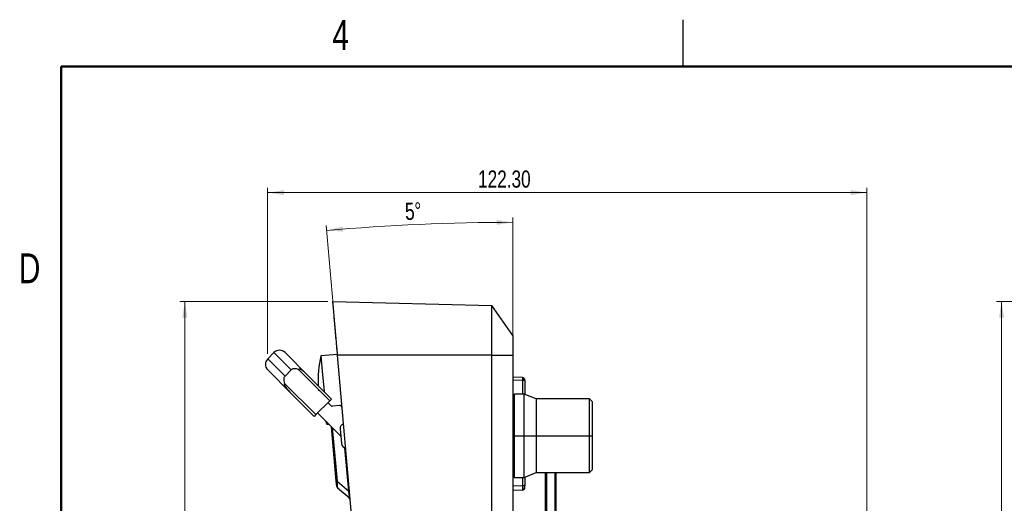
# Model space of a CAD drawing. Header units: millimetres. Extents: x 3 to 556, y 3 to 429.
# Tile 6 of 22: x 4 to 205, y 330 to 429. Entities that reach past the tile are written whole.
import ezdxf

# ---------------------------------------------------------------- set-up
doc = ezdxf.new("R2010")
doc.units = ezdxf.units.MM
doc.header["$PDSIZE"] = -1
doc.styles.add('SLDTEXTSTYLE0', font='TXT', dxfattribs={"width": 0.75})
doc.dimstyles.new('SLDDIMSTYLE0', dxfattribs={"dimtxt": 3.5, "dimasz": 3.302, "dimexe": 0, "dimexo": 0.0625, "dimgap": 0.875, "dimtad": 1, "dimrnd": 1e-09, "dimzin": 4, "dimdsep": 46, "dimtxsty": 'SLDTEXTSTYLE0', "dimsah": 1, "dimcen": 0.09, "dimadec": 0, "dimazin": 1, "dimtfac": 1, "dimtofl": 0, "dimtmove": 0, "dimatfit": 3, "dimfxl": 1, "dimfrac": 2, "dimtolj": 1, "dimtzin": 12, "dimarcsym": 0})
doc.dimstyles.new('SLDDIMSTYLE1', dxfattribs={"dimtxt": 3.5, "dimasz": 3.302, "dimexe": 0, "dimexo": 0.0625, "dimgap": 0.875, "dimtad": 1, "dimrnd": 1e-09, "dimzin": 12, "dimdsep": 46, "dimtxsty": 'SLDTEXTSTYLE0', "dimsah": 1, "dimcen": 0.09, "dimadec": 0, "dimazin": 3, "dimtfac": 1, "dimtofl": 0, "dimtmove": 0, "dimatfit": 3, "dimfxl": 1, "dimfrac": 2, "dimtolj": 1, "dimtzin": 12, "dimarcsym": 0})
doc.dimstyles.new('SLDDIMSTYLE2', dxfattribs={"dimtxt": 3.5, "dimasz": 3.302, "dimexe": 0, "dimexo": 0.0625, "dimgap": 0.875, "dimtad": 1, "dimdec": 4, "dimzin": 12, "dimdsep": 46, "dimtxsty": 'SLDTEXTSTYLE0', "dimsah": 1, "dimcen": 0.09, "dimazin": 3, "dimtfac": 1, "dimtofl": 0, "dimtmove": 0, "dimatfit": 3, "dimfxl": 1, "dimfrac": 2, "dimtolj": 1, "dimtzin": 12, "dimarcsym": 0})

# ---------------------------------------------------------------- blocks, each defined once
blk = doc.blocks.new('_D_1')
at = {"color": 7, "linetype": 'Continuous', "lineweight": 0}
for p, q in [((230.93, 371.13), (203.7, 371.13)), ((204.7, 229), (204.7, 371.13)), ((230.93, 229), (203.7, 229))]:
    blk.add_line(p, q, dxfattribs=at)
at = {"color": 7, "linetype": 'Continuous', "lineweight": 18}
for points in [[(204.7, 371.13), (204.19, 367.83), (205.21, 367.83)], [(204.7, 229), (205.21, 232.3), (204.19, 232.3)]]:
    blk.add_solid(points, dxfattribs=at)
at = {"color": 7, "linetype": 'Continuous', "lineweight": 18, "insert": (200.19, 297), "char_height": 3.5, "attachment_point": 1, "rotation": 90, "style": 'SLDTEXTSTYLE0'}
blk.add_mtext('142.13', dxfattribs=at)
blk = doc.blocks.new('_D_2')
at = {"color": 7, "linetype": 'Continuous', "lineweight": 0}
for p, q in [((104.91, 361.17), (104.91, 388.27)), ((69.06, 361.16), (66.83, 386.61))]:
    blk.add_line(p, q, dxfattribs=at)
at = {"color": 7, "linetype": 'Continuous', "lineweight": 18}
blk.add_arc((104.91, -48.62), 435.89, 90, 95, dxfattribs=at)
for points in [[(66.92, 385.61), (70.25, 385.38), (70.17, 386.39)], [(104.91, 387.27), (101.61, 387.77), (101.61, 386.75)]]:
    blk.add_solid(points, dxfattribs=at)
at = {"color": 7, "linetype": 'Continuous', "lineweight": 18, "insert": (82.84, 391.23), "char_height": 3.5, "attachment_point": 1, "rotation": 2.5823, "style": 'SLDTEXTSTYLE0'}
blk.add_mtext('5°', dxfattribs=at)
blk = doc.blocks.new('_D_4')
at = {"color": 7, "linetype": 'Continuous', "lineweight": 0}
for p, q in [((67.19, 371.13), (36.97, 371.13)), ((37.97, 371.13), (37.97, 229)), ((79.62, 229), (36.97, 229))]:
    blk.add_line(p, q, dxfattribs=at)
at = {"color": 7, "linetype": 'Continuous', "lineweight": 18}
for points in [[(37.97, 371.13), (37.46, 367.83), (38.47, 367.83)], [(37.97, 229), (38.47, 232.3), (37.46, 232.3)]]:
    blk.add_solid(points, dxfattribs=at)
at = {"color": 7, "linetype": 'Continuous', "lineweight": 18, "insert": (33.45, 301.37), "char_height": 3.5, "attachment_point": 1, "rotation": 90, "style": 'SLDTEXTSTYLE0'}
blk.add_mtext('142.13', dxfattribs=at)
blk = doc.blocks.new('_D_5')
at = {"color": 7, "linetype": 'Continuous', "lineweight": 0}
for p, q in [((54.88, 360.41), (54.88, 394.34)), ((177.18, 315.25), (177.18, 394.34)), ((54.88, 393.34), (177.18, 393.34))]:
    blk.add_line(p, q, dxfattribs=at)
at = {"color": 7, "linetype": 'Continuous', "lineweight": 18}
for points in [[(54.88, 393.34), (58.19, 392.83), (58.19, 393.84)], [(177.18, 393.34), (173.88, 393.84), (173.88, 392.83)]]:
    blk.add_solid(points, dxfattribs=at)
at = {"color": 7, "linetype": 'Continuous', "lineweight": 18, "insert": (97.83, 397.85), "char_height": 3.5, "attachment_point": 1, "rotation": 0.0004, "style": 'SLDTEXTSTYLE0'}
blk.add_mtext('122.30', dxfattribs=at)

msp = doc.modelspace()

# ---------------------------------------------------------------- linework, layer by layer
at = {"color": 7, "linetype": 'Continuous', "lineweight": 25}
for p, q in [((139.7, 419.1), (139.7, 428.625)), ((68.18736, 371.12967), (100.6312, 370.2801)), ((104.91092, 364.16803), (100.6312, 370.2801)), ((56.15763, 360.68033), (54.88484, 359.40754)), ((58.42037, 360.68033), (63.16172, 355.93898)), ((69.13376, 360.31234), (65.74669, 360.01601)), ((65.74669, 360.01601), (66.0231, 356.85669)), ((69.13376, 360.31234), (69.14652, 360.16651)), ((100.6312, 360.16651), (69.14652, 360.16651)), ((79.68847, 239.67145), (69.14652, 360.16651)), ((100.6312, 239.67145), (100.6312, 360.16651)), ((100.6312, 360.16651), (104.91092, 360.16651)), ((104.91092, 360.32116), (104.91092, 360.16651)), ((104.91092, 360.16651), (104.91092, 239.67145)), ((59.62618, 352.40345), (54.88484, 357.14479)), ((58.42037, 355.872), (59.69317, 357.14479)), ((67.54205, 350.85154), (61.16665, 357.22695)), ((63.16172, 355.93898), (67.8956, 351.2051)), ((66.0231, 356.85669), (66.38543, 352.71527)), ((58.33822, 354.39852), (64.71362, 348.02312)), ((106.92837, 355.56817), (104.91092, 355.63862)), ((107.41092, 354.96854), (106.92837, 354.96854)), ((107.41092, 354.96854), (107.41092, 352.14116)), ((64.36007, 347.66956), (59.62618, 352.40345)), ((107.21092, 352.22116), (105.21092, 352.22116)), ((105.21092, 352.22116), (105.21092, 343.72116)), ((109.71092, 351.22116), (107.21092, 352.22116)), ((107.21092, 343.72116), (107.21092, 352.22116)), ((64.71362, 348.02312), (67.54205, 350.85154)), ((67.85466, 349.83183), (67.1885, 350.49799)), ((67.8956, 351.2051), (67.54205, 350.85154)), ((69.54524, 349.87217), (68.09293, 349.74511)), ((120.61092, 351.22116), (109.71092, 351.22116)), ((109.71092, 351.22116), (109.71092, 343.72116)), ((120.71092, 351.12116), (120.61092, 351.22116)), ((120.61092, 343.72116), (120.61092, 351.22116)), ((120.71092, 351.10425), (120.71092, 351.12116)), ((121.21092, 343.72116), (121.21092, 350.60302)), ((64.71362, 348.02312), (64.36007, 347.66956)), ((69.78795, 343.6559), (65.06718, 348.37667)), ((66.69195, 346.7519), (66.96688, 346.06929)), ((66.92779, 346.51606), (66.96688, 346.06929)), ((66.96688, 346.06929), (67.34176, 346.10208)), ((105.21092, 346.81418), (104.91092, 346.8037)), ((105.21092, 346.72116), (104.91092, 346.72116)), ((105.21092, 346.72116), (104.91092, 346.72116)), ((68.89007, 334.41337), (67.91784, 345.526)), ((69.66157, 345.10046), (69.92304, 342.11187)), ((105.21092, 343.72116), (107.21092, 343.72116)), ((105.21092, 343.72116), (105.21092, 335.22116)), ((107.21092, 335.22116), (107.21092, 343.72116)), ((107.21092, 343.72116), (109.71092, 343.72116)), ((109.71092, 343.72116), (109.71092, 336.22116)), ((109.71092, 343.72116), (120.61092, 343.72116)), ((120.61092, 336.22116), (120.61092, 343.72116)), ((120.61092, 343.72116), (121.21092, 343.72116)), ((121.21092, 336.82116), (121.21092, 343.72116)), ((104.91092, 340.72116), (105.21092, 340.72116)), ((104.91092, 340.72116), (105.21092, 340.72116)), ((107.21092, 335.22116), (109.71092, 336.22116)), ((109.71092, 336.22116), (120.61092, 336.22116)), ((113.71092, 336.22116), (113.71092, 324.72116)), ((120.61092, 336.22116), (121.21092, 336.82116)), ((68.89007, 334.41337), (69.03596, 334.42614)), ((68.98252, 333.35675), (68.89007, 334.41337)), ((69.03596, 334.42614), (71.42703, 332.41979)), ((105.21092, 335.22116), (107.21092, 335.22116)), ((107.41092, 335.30116), (107.41092, 333.47348)), ((71.55029, 331.01096), (69.15922, 333.01731)), ((71.42703, 332.41979), (71.57292, 332.43256)), ((106.92837, 332.624), (104.91092, 332.55355)), ((107.41092, 333.47348), (106.92837, 333.47348)), ((106.93383, 332.68853), (106.92837, 332.624)), ((107.3804, 333.45172), (107.38781, 333.47348))]:
    msp.add_line(p, q, dxfattribs=at)
at = {"color": 7, "linetype": 'Continuous', "lineweight": 50}
for p, q in [((12.7, 12.7), (12.7, 419.1)), ((12.7, 419.1), (546.1, 419.1))]:
    msp.add_line(p, q, dxfattribs=at)
at = {"color": 8, "linetype": 'Continuous', "lineweight": 25}
for p, q in [((59.69317, 357.14479), (56.15763, 360.68033)), ((54.88484, 359.40754), (58.42037, 355.872)), ((106.92837, 354.96854), (104.91092, 355.03899)), ((106.92837, 354.96854), (106.92837, 352.22116)), ((104.91092, 347.40334), (105.21092, 347.41381)), ((68.07894, 345.3649), (69.03596, 334.42614)), ((105.21092, 343.72116), (104.91092, 343.72116)), ((71.42703, 332.41979), (70.65586, 341.23433)), ((111.60676, 324.72116), (111.60676, 336.22116)), ((111.7893, 336.22116), (111.7893, 324.72116)), ((113.56447, 324.72116), (113.56447, 336.22116)), ((106.92837, 335.22116), (106.92837, 333.47348)), ((106.92837, 333.47348), (104.91092, 333.40421))]:
    msp.add_line(p, q, dxfattribs=at)
at = {"color": 7, "linetype": 'Continuous', "lineweight": 25, "flags": 128}
msp.add_lwpolyline([(120.71092, 351.10425), (120.99093, 350.82358), (121.21092, 350.60302)], dxfattribs=at)
at = {"color": 7, "linetype": 'Continuous', "lineweight": 25}
for centre, radius, start, end in [((57.289, 359.54896), 1.6, 45, 135), ((87.99685, 354.93591), 22.82273, 167.1388198, 182.5934666), ((56.01621, 358.27617), 1.6, 135, 225), ((106.91092, 355.06848), 0.5, 0, 88), ((68.06679, 350.04396), 0.3, 225, 275), ((69.58882, 349.37407), 0.5, 5, 95), ((70.65776, 345.18761), 1, 106.536959, 185), ((70.91923, 342.19903), 1, 185, 263.463041), ((69.48061, 333.40033), 0.5, 185, 230), ((106.91092, 333.1237), 0.5, 272, 0), ((71.2289, 330.62794), 0.5, 5, 50)]:
    msp.add_arc(centre, radius, start, end, dxfattribs=at)
for centre, major_axis, ratio, start_param, end_param in [((69.29573, 335.51358), (0.12076, 2.50313), 0.091930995, 2.024633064, 3.071830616), ((70.92075, 334.15002), (-0.64355, 3.14433), 0.056048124, 3.071078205, 4.118275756)]:
    msp.add_ellipse(centre, major_axis=major_axis, ratio=ratio, start_param=start_param, end_param=end_param, dxfattribs=at)
for points, knots in [([(69.14652, 360.16651), (69.0926, 360.78275), (68.98477, 362.01526), (68.82741, 363.81388), (68.67922, 365.50767), (68.544, 367.05333), (68.42625, 368.39915), (68.32862, 369.51505), (68.2553, 370.35312), (68.1996, 370.98975), (68.19179, 371.07908), (68.18736, 371.12967)], [0, 0, 0, 0, 0.1076838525, 0.2153715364, 0.3230716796, 0.4307793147, 0.5383789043, 0.6459833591, 0.753086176, 0.860188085, 1, 1, 1, 1]), ([(100.6312, 360.16651), (100.6312, 360.82838), (100.6312, 362.15208), (100.6312, 364.06196), (100.6312, 365.82091), (100.6312, 367.36406), (100.6312, 368.63008), (100.6312, 369.56628), (100.6312, 370.16615), (100.6312, 370.24211), (100.6312, 370.2801)], [0, 0, 0, 0, 0.12501459, 0.250016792, 0.375021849, 0.500023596, 0.625021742, 0.750016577, 0.875003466, 1, 1, 1, 1]), ([(104.91092, 364.16803), (104.91092, 364.10762), (104.91092, 363.98703), (104.91092, 363.06108), (104.91092, 361.73936), (104.91092, 360.69102), (104.91092, 360.16651)], [0, 0, 0, 0, 0.250483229, 0.500077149, 0.749872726, 1, 1, 1, 1]), ([(58.42037, 355.872), (58.36189, 355.79955), (58.2452, 355.65499), (58.15606, 355.32425), (58.16633, 354.8906), (58.27738, 354.5727), (58.33822, 354.39852)], [0, 0, 0, 0, 0.1776241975, 0.3544208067, 0.6462705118, 1, 1, 1, 1]), ([(61.16665, 357.22695), (60.90473, 357.31321), (60.53786, 357.43404), (60.04628, 357.37022), (59.81658, 357.2598), (59.71484, 357.165), (59.69317, 357.14479)], [0, 0, 0, 0, 0.522410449, 0.731746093, 0.942836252, 1, 1, 1, 1]), ([(63.16172, 355.93898), (62.97961, 356.11995), (62.67282, 356.42482), (62.21242, 356.83864), (61.85675, 357.10796), (61.55393, 357.2585), (61.36243, 357.30062), (61.2333, 357.27524), (61.18479, 357.24009), (61.16665, 357.22695)], [0, 0, 0, 0, 0.295321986, 0.497523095, 0.71393615, 0.808142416, 0.903395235, 0.963883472, 1, 1, 1, 1]), ([(58.33822, 354.39852), (58.31742, 354.36617), (58.27585, 354.30149), (58.27197, 354.15013), (58.34062, 353.91689), (58.73578, 353.27574), (59.2304, 352.79118), (59.62618, 352.40345)], [0, 0, 0, 0, 0.061306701, 0.122557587, 0.209779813, 0.367700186, 1, 1, 1, 1]), ([(107.40431, 354.96684), (107.39879, 354.9781), (107.38719, 355.00182), (107.35353, 355.06336), (107.30658, 355.14097), (107.24572, 355.23045), (107.1735, 355.32255), (107.09315, 355.40745), (107.00852, 355.47875), (106.95204, 355.50777), (106.92383, 355.52226)], [0, 0, 0, 0, 0.096965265, 0.204142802, 0.321262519, 0.447343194, 0.580703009, 0.719046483, 0.859709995, 1, 1, 1, 1]), ([(106.92837, 355.56817), (106.93037, 355.55946), (106.9344, 355.54191), (106.93635, 355.40638), (106.93479, 355.24121), (106.93171, 355.08884), (106.92949, 355.00873), (106.92837, 354.96854)], [0, 0, 0, 0, 0.244447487, 0.492382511, 0.743805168, 0.871459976, 1, 1, 1, 1]), ([(107.40431, 354.96854), (107.40429, 354.98046), (107.40425, 355.00433), (107.40419, 355.03878), (107.40414, 355.07099), (107.4041, 355.08898), (107.40408, 355.09799)], [0, 0, 0, 0, 0.249160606, 0.498856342, 0.749134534, 1, 1, 1, 1]), ([(106.92397, 332.68764), (106.95567, 332.69012), (107.0205, 332.6952), (107.11478, 332.72528), (107.20425, 332.77118), (107.25352, 332.81515), (107.27822, 332.83719)], [0, 0, 0, 0, 0.238397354, 0.487599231, 0.743186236, 1, 1, 1, 1]), ([(107.11463, 332.90078), (107.14433, 332.87769), (107.2022, 332.83268), (107.27811, 332.82754), (107.33973, 332.86412), (107.36714, 332.92308), (107.38019, 332.95113)], [0, 0, 0, 0, 0.2755325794, 0.5370554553, 0.7797451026, 1, 1, 1, 1]), ([(107.38075, 333.10381), (107.36779, 333.11062), (107.34056, 333.12495), (107.29966, 333.17841), (107.27822, 333.20644)], [0, 0, 0, 0, 0.475618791, 1, 1, 1, 1]), ([(107.37967, 333.10149), (107.37971, 333.12724), (107.3798, 333.17872), (107.37993, 333.27115), (107.38006, 333.37026), (107.38014, 333.43908), (107.38018, 333.47348)], [0, 0, 0, 0, 0.2503555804, 0.5004692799, 0.7503417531, 1, 1, 1, 1]), ([(107.37979, 333.15246), (107.37985, 333.19232), (107.37998, 333.28729), (107.38011, 333.40822), (107.38018, 333.4784)], [0, 0, 0, 0, 0.419653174, 1, 1, 1, 1]), ([(107.41092, 333.15298), (107.41092, 333.14858), (107.41092, 333.12738), (107.41092, 333.12532), (107.41092, 333.1237)], [0, 0, 0, 0, 0.207670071, 1, 1, 1, 1])]:
    msp.add_open_spline(points, degree=3, knots=knots, dxfattribs=at)
at = {"color": 8, "linetype": 'Continuous', "lineweight": 25}
msp.add_open_spline([(106.92837, 333.47348), (106.93045, 333.3618), (106.93463, 333.13827), (106.93629, 332.86753), (106.93571, 332.71042), (106.93385, 332.68872), (106.93383, 332.68853)], degree=3, knots=[0, 0, 0, 0, 0.331832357, 0.664139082, 0.996937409, 1, 1, 1, 1], dxfattribs=at)
at = {"color": 7, "linetype": 'Continuous', "lineweight": 0}
msp.add_point((65.26097, 352.94678), dxfattribs=at)

# ---------------------------------------------------------------- texts
at = {"color": 7, "linetype": 'Continuous', "lineweight": 0, "char_height": 6.096, "attachment_point": 2, "style": 'SLDTEXTSTYLE0'}
for s, insert in [('4', (69.78862, 428.56369)), ('D', (6.28015, 380.93869))]:
    msp.add_mtext(s, dxfattribs=dict(at, insert=insert))

# ---------------------------------------------------------------- dimensions: what is measured, and where the dimension line sits
at = {"color": 7, "linetype": 'Continuous', "lineweight": 18}
for base, p1, p2, angle, dimstyle, picture, middle in [((177.18122, 393.33614), (54.88484, 359.40754), (177.18176, 314.25062), 0.0003899, 'SLDDIMSTYLE0', '_D_5', (104.94592, 393.33565)), ((37.96529, 228.99723), (68.18736, 371.12967), (80.62234, 228.99723), 90, 'SLDDIMSTYLE1', '_D_4', (37.96529, 308.48279)), ((204.69922, 371.12967), (231.92934, 228.99723), (231.92934, 371.12967), 90, 'SLDDIMSTYLE1', '_D_1', (204.69922, 304.1132))]:
    dim = msp.add_linear_dim(base=base, p1=p1, p2=p2, angle=angle, dimstyle=dimstyle, dxfattribs=at)
    dim.commit()
    dim.dimension.update_dxf_attribs({"geometry": picture, "text_midpoint": middle, "dimtype": 160})
dim = msp.add_angular_dim_2l(base=(85.89756, 386.85496), line1=((104.91092, 360.16651), (104.91092, 239.67145)), line2=((79.68847, 239.67145), (69.14652, 360.16651)), dimstyle='SLDDIMSTYLE2', dxfattribs=at)
dim.commit()
dim.dimension.update_dxf_attribs({"geometry": '_D_2', "text_midpoint": (85.27215, 386.8272), "dimtype": 162})

doc.saveas('drawing.dxf')
